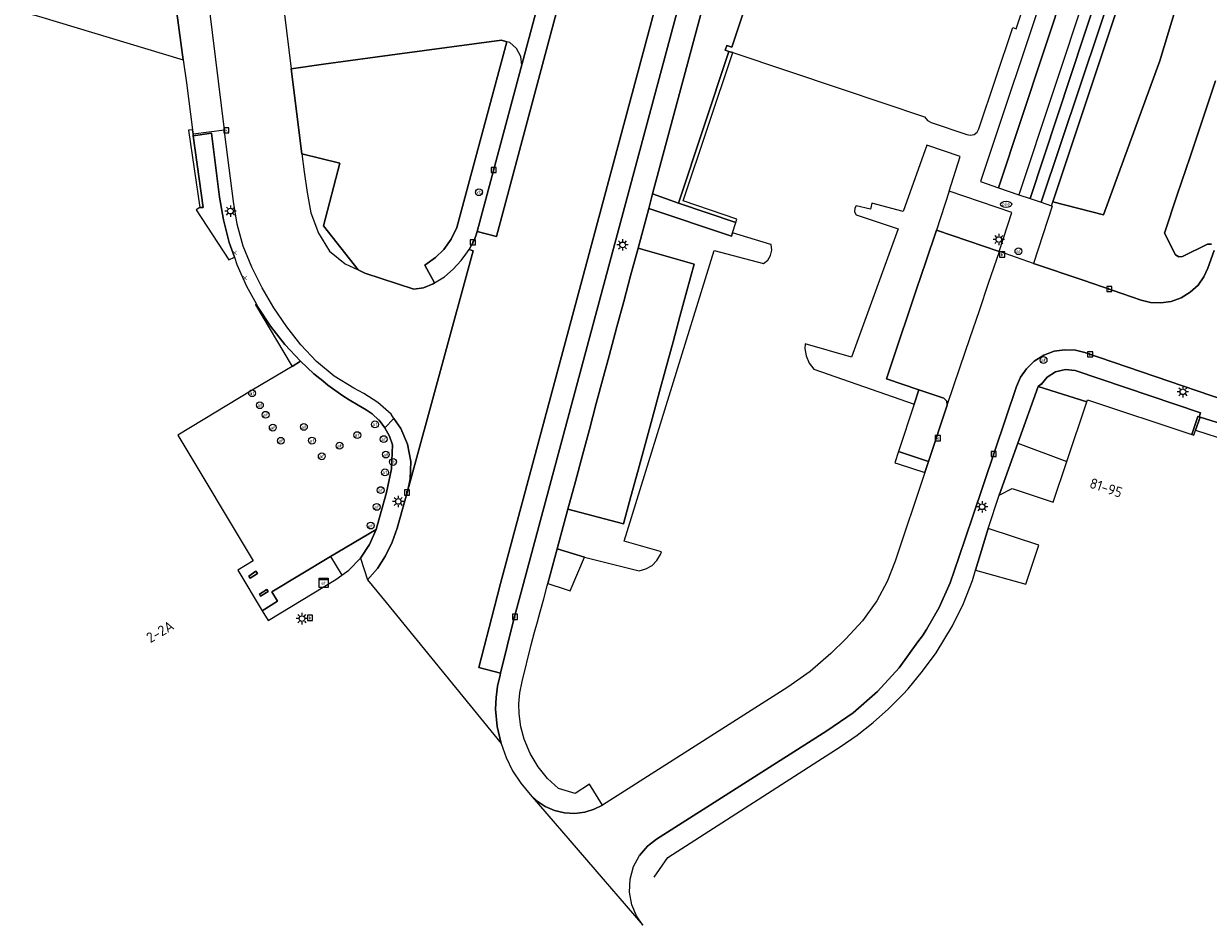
# Model space of a CAD drawing. Header units: metres. Extents: x 197147 to 199131, y 355511 to 356703.
# Tile 10 of 225: x 197432 to 197536, y 355735 to 355814. Entities that reach past the tile are written whole.
import ezdxf
from ezdxf.enums import TextEntityAlignment as Align

# ---------------------------------------------------------------- set-up
doc = ezdxf.new("R2010")
doc.units = ezdxf.units.M
for name, color, linetype in [('B-WE-GK-KADEMUUR-GV', 252, 'Continuous'), ('B-WE-GR-BEPLANTING_CULTUUR_HEESTERS-GV', 252, 'Continuous'), ('B-WE-GR-GRAS-GV', 252, 'Continuous'), ('B-WE-GR-GROENVOORZIENING-GV', 252, 'Continuous'), ('B-WE-GR-HAAG-GV', 252, 'GR-HAAG1'), ('B-WE-IE-MEUBILAIR_WEGMEUBILAIR-S', 252, 'Continuous'), ('B-WE-IE-TERREINAFSCHEIDING_KUNSTMATIG_HEKWERK-G', 252, 'IE-TERREINAFSCHEIDING-KUNSTMATIG'), ('B-WE-IE-TERREINAFSCHEIDING_KUNSTMATIG_MUUR-G', 252, 'IE-TERREINAFSCHEIDING-KUNSTMATIG-DICHT'), ('B-WE-IE-TERREINAFSCHEIDING_KUNSTMATIG_MUUR-GV', 252, 'IE-TERREINAFSCHEIDING-KUNSTMATIG-DICHT'), ('B-WE-KL-ET_LS_SR_KAST-S', 252, 'Continuous'), ('B-WE-OG-BEBOUWING-GV', 252, 'Continuous'), ('B-WE-OG-BEBOUWING_HUISNUMMER-T18', 252, 'Continuous'), ('B-WE-OG-TERREIN_ERF-GV', 252, 'Continuous'), ('B-WE-RI-HWA_KOLK-S', 253, 'Continuous'), ('B-WE-RI-VWA_AFSCHEIDER-S', 253, 'Continuous'), ('B-WE-VH-ONVERHARD-GV', 253, 'Continuous'), ('B-WE-VH-VERHARDING_BETONSTRAATSTEEN-GV', 253, 'Continuous'), ('B-WE-VH-VERHARDING_OPEN-GV', 253, 'Continuous'), ('B-WE-VH-VERHARDING_STRAATBAKSTEEN-GV', 253, 'Continuous'), ('B-WE-VH-VERHARDING_TEGEL-GV', 253, 'Continuous')]:
    doc.layers.add(name, color=color, linetype=linetype)
doc.styles.add('NLCS-ISO-M-T18', font='NLCS-ISO.ttf', dxfattribs={"height": 1.8})
doc.styles.add('NLCS-ISO-M200-T25', font='NLCS-ISO.ttf')
doc.linetypes.add('GR-HAAG1', pattern='A,6,[176,NLCS.SHX,S=0.125,R=0,X=0,Y=0],-2', length=8)
doc.linetypes.add('IE-TERREINAFSCHEIDING-KUNSTMATIG', pattern='A,4,[82,NLCS.SHX,S=0.75,R=90,X=0,Y=0],4,-2', length=10)
doc.linetypes.add('IE-TERREINAFSCHEIDING-KUNSTMATIG-DICHT', pattern='A,8,-1,[82,NLCS.SHX,S=0.75,R=90,X=0,Y=0],-1', length=10)

# ---------------------------------------------------------------- blocks, each defined once
blk = doc.blocks.new('BGT-ELEKTRAKAST-SO')
at = {"color": 0, "linetype": 'ByBlock', "lineweight": 18}
for points in [[(-2, 2), (2, 2), (2, 1.68), (-2, 1.68)], [(-2, 1.52), (2, 1.52), (2, -2), (-2, -2)]]:
    blk.add_lwpolyline(points, close=True, dxfattribs=at)
at = {"color": 0, "linetype": 'ByBlock', "lineweight": 18, "style": 'NLCS-ISO-M-T18'}
blk.add_text('et', height=1.5, dxfattribs=at).set_placement((0, 0), align=Align.MIDDLE_CENTER)
blk = doc.blocks.new('BGT-AFSLUITPAAL-SO')
at = {"color": 0, "linetype": 'ByBlock', "lineweight": 18}
blk.add_circle((0, 0), 1.5, dxfattribs=at)
at = {"color": 0, "linetype": 'ByBlock', "lineweight": 18, "style": 'NLCS-ISO-M-T18'}
blk.add_text('af', height=1.5, dxfattribs=at).set_placement((0, 0), align=Align.MIDDLE_CENTER)
blk = doc.blocks.new('BGT-LICHTMAST-SO')
at = {"color": 0, "linetype": 'ByBlock', "lineweight": 18}
for points in [[(-1.25, 0), (-2, 0)], [(-1.41, 1.41), (-0.88, 0.88)], [(0, 2), (0, 1.25)], [(0.88, 0.88), (1.41, 1.41)], [(2, 0), (1.25, 0)], [(-1.41, -1.41), (-0.88, -0.88)], [(0, -1.25), (0, -2)], [(0.88, -0.88), (1.41, -1.41)]]:
    blk.add_lwpolyline(points, dxfattribs=at)
blk.add_circle((0, 0), 1, dxfattribs=at)
blk = doc.blocks.new('BGT-VERKEERSBORDPAAL-SO')
at = {"color": 0, "linetype": 'ByBlock', "lineweight": 18}
blk.add_circle((0, 0), 1.5, dxfattribs=at)
at = {"color": 0, "linetype": 'ByBlock', "lineweight": 18, "style": 'NLCS-ISO-M-T18'}
blk.add_text('vb', height=1.5, dxfattribs=at).set_placement((0, 0.13), align=Align.MIDDLE_CENTER)
blk = doc.blocks.new('SAL-ONBEKEND_SYMBOOL-SO')
at = {"color": 0, "linetype": 'ByBlock', "lineweight": -2, "const_width": 0.275, "flags": 128}
for points in [[(-0.875, 0.875), (0, 0)], [(-0.875, -0.875), (0, 0)], [(0, 0), (0.875, 0.875)], [(0, 0), (0.875, -0.875)]]:
    blk.add_lwpolyline(points, dxfattribs=at)
at = {"layer": 'Defpoints', "color": 0, "linetype": 'ByBlock', "lineweight": -2}
blk.add_point((0, 0), dxfattribs=at)
blk = doc.blocks.new('BGT-KOLK-SO')
at = {"color": 0, "linetype": 'ByBlock', "lineweight": 18}
blk.add_lwpolyline([(-0.045, -0.045), (0.045, -0.045), (0.045, 0.045), (-0.045, 0.045)], close=True, dxfattribs=at)
at = {"color": 0, "linetype": 'ByBlock', "lineweight": 18, "style": 'NLCS-ISO-M-T18'}
blk.add_text('k', height=0.06, dxfattribs=at).set_placement((0, 0), align=Align.MIDDLE_CENTER)
blk = doc.blocks.new('BGT-BENZINEPUT_OLIEPUT-SO')
at = {"color": 0, "linetype": 'ByBlock', "lineweight": 18}
blk.add_ellipse((0, 0), major_axis=(2.5, 0), ratio=0.54, dxfattribs=at)
at = {"color": 0, "linetype": 'ByBlock', "lineweight": 18, "style": 'NLCS-ISO-M-T18'}
blk.add_text('olie', height=1.5, dxfattribs=at).set_placement((0, 0.16), align=Align.MIDDLE_CENTER)

msp = doc.modelspace()

# ---------------------------------------------------------------- linework, layer by layer
at = {"layer": 'B-WE-GK-KADEMUUR-GV', "flags": 128}
msp.add_lwpolyline([(197534.956, 355778.272), (197535.13, 355778.214), (197535.28, 355778.65), (197535.679, 355779.811), (197535.608, 355779.834), (197535.476, 355779.877), (197534.956, 355778.272)], dxfattribs=at)
at = {"layer": 'B-WE-GR-BEPLANTING_CULTUUR_HEESTERS-GV', "flags": 128}
for points in [[(197531.73, 355835.363), (197529.928, 355835.961), (197517.969, 355799.953), (197519.778, 355799.333)], [(197532.688, 355835.045), (197531.73, 355835.363), (197519.778, 355799.333), (197520.764, 355798.995), (197532.688, 355835.045)], [(197521.714, 355798.669), (197522.642, 355798.351), (197522.759, 355798.704), (197534.628, 355834.4), (197533.779, 355834.682), (197521.714, 355798.669)], [(197538.124, 355824.429), (197536.16, 355824.367), (197532.162, 355811.086), (197527.212, 355797.557), (197522.759, 355798.704)], [(197536.678, 355795.002), (197536.321, 355794.986), (197534.144, 355793.908), (197533.813, 355793.874), (197533.535, 355794.058), (197532.566, 355795.971), (197533.682, 355799.31), (197534.799, 355802.65), (197535.915, 355805.989), (197537.032, 355809.328)], [(197522.642, 355798.351), (197522.696, 355798.332), (197521.056, 355793.31), (197525.406, 355791.823), (197530.52, 355790.075), (197531.334, 355789.877), (197532.221, 355789.83), (197533.135, 355789.963), (197534.022, 355790.282), (197534.825, 355790.775), (197535.5, 355791.406), (197536.018, 355792.126), (197536.372, 355792.886), (197536.93, 355794.435)], [(197525.73, 355781.161), (197525.786, 355781.328), (197534.956, 355778.272), (197535.476, 355779.877), (197535.608, 355779.834), (197535.715, 355780.19), (197524.703, 355783.902), (197523.865, 355783.99), (197522.998, 355783.793), (197522.244, 355783.32), (197521.713, 355782.667), (197521.636, 355782.69), (197521.6, 355782.554), (197521.484, 355782.56), (197521.463, 355782.503), (197525.73, 355781.161)], [(197509.201, 355776.791), (197511.824, 355775.906), (197513.479, 355780.858), (197513.453, 355781.223), (197513.185, 355781.473), (197510.991, 355782.209), (197510.57, 355780.936), (197509.201, 355776.791)]]:
    msp.add_lwpolyline(points, dxfattribs=at)
at = {"layer": 'B-WE-GR-GRAS-GV', "flags": 128}
msp.add_lwpolyline([(197541.497, 355822.685), (197546.279, 355824.995), (197546.501, 355825.247), (197546.477, 355825.583), (197544.028, 355830.409), (197542.672, 355830.275), (197538.654, 355831.391), (197545.452, 355851.484), (197541.277, 355853.333), (197534.883, 355834.315), (197534.628, 355834.4), (197522.759, 355798.704), (197527.212, 355797.557), (197532.162, 355811.086), (197536.16, 355824.367), (197538.124, 355824.429), (197540.685, 355823.789), (197541.497, 355822.685)], dxfattribs=at)
at = {"layer": 'B-WE-GR-GROENVOORZIENING-GV', "flags": 128}
for points in [[(197494.303, 355811.919), (197493.974, 355812.029), (197494.117, 355812.429), (197494.557, 355812.274), (197501.409, 355832.778), (197501.99, 355834.521), (197497.372, 355835.767), (197487.606, 355799.414), (197489.876, 355798.587), (197494.303, 355811.919)], [(197528.402, 355836.468), (197516.39, 355800.495), (197517.969, 355799.953), (197529.928, 355835.961), (197528.402, 355836.468)], [(197450.873, 355793.842), (197450.422, 355795.147), (197449.916, 355797.125), (197449.578, 355799.117), (197448.86, 355804.724), (197447.264, 355804.509), (197448.123, 355798.213), (197447.827, 355798.201), (197447.514, 355798.005), (197450.388, 355793.619), (197450.873, 355793.842)], [(197513.649, 355799.65), (197514.599, 355802.702), (197511.675, 355803.683), (197509.595, 355797.848), (197506.853, 355798.6), (197506.73, 355798.072), (197505.469, 355798.365), (197505.354, 355798.15), (197505.345, 355797.842), (197505.489, 355797.571), (197509.181, 355796.348), (197505.074, 355785.082), (197500.99, 355786.245), (197500.978, 355785.837), (197501.087, 355785.176), (197501.349, 355784.559), (197501.749, 355784.021), (197510.57, 355780.936), (197510.991, 355782.209), (197508.138, 355783.166), (197509.116, 355786.082), (197509.374, 355786.851), (197509.961, 355788.586), (197510.79, 355791.037), (197511.6, 355793.433), (197512.547, 355796.233)], [(197513.649, 355799.65), (197512.547, 355796.233), (197518.034, 355794.343), (197519.149, 355797.759), (197513.649, 355799.65)], [(197488.21, 355782.054), (197487.562, 355779.666), (197486.946, 355777.399), (197486.334, 355775.148), (197485.704, 355772.829), (197485.059, 355770.454), (197480.169, 355771.731), (197479.229, 355768.234), (197481.636, 355767.52), (197486.425, 355766.322), (197487.018, 355766.483), (197487.551, 355766.791), (197487.986, 355767.225), (197488.295, 355767.757), (197488.373, 355767.973), (197485.117, 355768.929), (197493.024, 355794.425), (197497.344, 355793.293), (197497.712, 355793.598), (197497.96, 355794.007), (197498.061, 355794.475), (197498.002, 355794.95), (197498, 355794.958), (197494.625, 355795.989), (197494.533, 355795.693), (197487.26, 355798.126), (197486.321, 355794.631), (197491.25, 355793.244), (197490.61, 355790.887), (197489.997, 355788.631), (197489.395, 355786.415), (197488.702, 355783.864), (197488.21, 355782.054)], [(197452.803, 355789.718), (197452.735, 355789.676), (197455.866, 355784.401), (197455.95, 355784.265), (197456.689, 355784.708), (197455.313, 355786.188), (197454.051, 355787.793), (197452.918, 355789.508), (197452.803, 355789.718)]]:
    msp.add_lwpolyline(points, dxfattribs=at)
at = {"layer": 'B-WE-GR-HAAG-GV', "flags": 128}
for points in [[(197461.946, 355767.426), (197462.748, 355768.631), (197463.312, 355769.939), (197459.327, 355767.564), (197460.325, 355765.945), (197460.939, 355766.385), (197461.946, 355767.426)], [(197459.327, 355767.564), (197454.156, 355764.482), (197454.648, 355763.639), (197453.315, 355762.811), (197453.833, 355761.947), (197459.782, 355765.555), (197460.325, 355765.945)]]:
    msp.add_lwpolyline(points, dxfattribs=at)
at = {"layer": 'B-WE-IE-TERREINAFSCHEIDING_KUNSTMATIG_HEKWERK-G', "flags": 128}
for points in [[(197447.827, 355798.201), (197447.514, 355798.005)], [(197447.514, 355798.005), (197450.388, 355793.619)], [(197450.388, 355793.619), (197450.873, 355793.842)], [(197450.873, 355793.842), (197451.094, 355793.204), (197451.929, 355791.318), (197452.803, 355789.718)], [(197452.735, 355789.676), (197452.803, 355789.718)], [(197452.735, 355789.676), (197455.866, 355784.401)]]:
    msp.add_lwpolyline(points, dxfattribs=at)
at = {"layer": 'B-WE-IE-TERREINAFSCHEIDING_KUNSTMATIG_MUUR-G', "ltscale": 0.2, "flags": 128}
for points in [[(197446.39, 355811.187), (197446.675, 355809.159)], [(197447.192, 355805.04), (197446.851, 355805.002), (197447.827, 355798.201)], [(197447.242, 355804.668), (197447.192, 355805.04)], [(197447.264, 355804.509), (197447.242, 355804.668)], [(197447.827, 355798.201), (197448.123, 355798.213), (197447.264, 355804.509)]]:
    msp.add_lwpolyline(points, dxfattribs=at)
at = {"layer": 'B-WE-IE-TERREINAFSCHEIDING_KUNSTMATIG_MUUR-GV', "ltscale": 0.2, "flags": 128}
for points in [[(197494.303, 355811.919), (197489.876, 355798.587), (197494.906, 355796.9), (197495.003, 355797.202), (197490.284, 355798.795), (197494.636, 355811.808), (197494.303, 355811.919)], [(197447.827, 355798.201), (197448.123, 355798.213), (197447.264, 355804.509), (197447.242, 355804.668), (197447.192, 355805.04), (197446.851, 355805.002), (197447.827, 355798.201)], [(197452.149, 355765.842), (197452.258, 355765.658), (197452.892, 355766.089), (197452.753, 355766.282), (197452.149, 355765.842)], [(197453.072, 355764.273), (197453.18, 355764.093), (197453.836, 355764.488), (197453.711, 355764.683), (197453.072, 355764.273)]]:
    msp.add_lwpolyline(points, dxfattribs=at)
at = {"layer": 'B-WE-OG-BEBOUWING-GV', "flags": 128}
for points in [[(197423.719, 355865.781), (197413.279, 355826.418), (197411.796, 355820.89), (197433.668, 355815.024), (197446.39, 355811.187), (197441.36, 355848.346), (197441.194, 355849.78), (197439.446, 355864.869), (197439.389, 355865.365)], [(197501.409, 355832.778), (197494.557, 355812.274), (197494.117, 355812.429), (197493.974, 355812.029), (197494.303, 355811.919), (197494.636, 355811.808), (197504.176, 355808.618), (197511.492, 355806.161), (197511.73, 355805.849), (197512.077, 355805.666), (197515.195, 355804.617), (197515.503, 355804.558), (197515.837, 355804.632), (197516.11, 355804.837), (197516.266, 355805.11), (197519.235, 355814.001), (197519.523, 355813.89), (197529.201, 355842.826)]]:
    msp.add_lwpolyline(points, dxfattribs=at)
at = {"layer": 'B-WE-OG-TERREIN_ERF-GV', "flags": 128}
msp.add_lwpolyline([(197474.815, 355812.761), (197474.328, 355812.906), (197465.181, 355811.663), (197458.703, 355810.782), (197455.871, 355810.397), (197456.798, 355802.936), (197460.144, 355802.1), (197458.688, 355796.596), (197461.754, 355792.727), (197462.33, 355792.457), (197466.622, 355791.05), (197467.497, 355791.152), (197468.329, 355791.519), (197468.458, 355791.599), (197467.602, 355793.153), (197468.55, 355793.837), (197469.279, 355794.527), (197469.919, 355795.422), (197470.425, 355796.451), (197474.815, 355812.761)], dxfattribs=at)
at = {"layer": 'B-WE-VH-ONVERHARD-GV', "flags": 128}
for points in [[(197532.688, 355835.045), (197520.764, 355798.995), (197521.714, 355798.669), (197533.779, 355834.682), (197532.688, 355835.045)], [(197461.946, 355767.426), (197462.748, 355768.631), (197463.312, 355769.939), (197459.327, 355767.564), (197460.325, 355765.945), (197460.939, 355766.385), (197461.946, 355767.426)], [(197459.327, 355767.564), (197454.156, 355764.482), (197454.648, 355763.639), (197453.315, 355762.811), (197453.833, 355761.947), (197459.782, 355765.555), (197460.325, 355765.945)]]:
    msp.add_lwpolyline(points, dxfattribs=at)
at = {"layer": 'B-WE-VH-VERHARDING_BETONSTRAATSTEEN-GV', "flags": 128}
for points in [[(197524.722, 355944.413), (197516.042, 355919.428), (197515.34, 355917.316), (197514.696, 355915.262), (197514.084, 355913.204), (197513.504, 355911.194), (197512.988, 355909.315), (197474.241, 355765.203), (197473.973, 355764.182), (197473.706, 355763.169), (197472.348, 355757.817), (197474.244, 355757.324), (197475.414, 355762.07), (197476.058, 355764.453), (197514.851, 355908.81), (197515.394, 355910.74), (197515.948, 355912.64), (197516.509, 355914.575), (197517.119, 355916.472), (197517.587, 355917.93), (197518.079, 355919.438), (197526.578, 355943.815)], [(197450.001, 355805.024), (197444.453, 355850.149), (197444.452, 355850.154), (197441.194, 355849.78), (197441.36, 355848.346), (197446.39, 355811.187), (197446.675, 355809.159), (197447.192, 355805.04), (197447.242, 355804.668), (197450.001, 355805.024)], [(197458.359, 355816.01), (197457.298, 355816.437), (197456.331, 355817.133), (197455.535, 355817.998), (197454.985, 355819.003), (197454.655, 355820.176), (197455.871, 355810.397), (197458.703, 355810.782), (197465.181, 355811.663), (197474.328, 355812.906), (197474.815, 355812.761)], [(197476.04, 355810.406), (197478.471, 355819.486), (197478.13, 355818.794), (197477.542, 355818.266), (197476.801, 355817.99), (197465.083, 355816.44), (197461.207, 355815.928)], [(197471.488, 355794.539), (197471.69, 355794.906), (197471.928, 355795.347), (197472.088, 355795.721), (197472.203, 355796.098), (197472.204, 355796.101), (197476.04, 355810.406), (197476.105, 355810.716), (197476.037, 355811.482), (197475.659, 355812.185), (197475.066, 355812.686), (197474.815, 355812.761), (197470.425, 355796.451), (197469.919, 355795.422), (197469.279, 355794.527), (197468.55, 355793.837), (197467.602, 355793.153), (197468.458, 355791.599), (197469.319, 355792.136), (197470.09, 355792.813), (197470.777, 355793.571), (197471.191, 355794.11), (197471.488, 355794.539)], [(197456.798, 355802.936), (197455.871, 355810.397)], [(197537.032, 355809.328), (197535.915, 355805.989), (197534.799, 355802.65), (197533.682, 355799.31), (197532.566, 355795.971), (197533.535, 355794.058), (197533.813, 355793.874), (197534.144, 355793.908), (197536.321, 355794.986), (197536.678, 355795.002)], [(197447.242, 355804.668), (197447.264, 355804.509), (197448.86, 355804.724), (197449.578, 355799.117), (197449.916, 355797.125), (197450.422, 355795.147), (197450.873, 355793.842), (197451.094, 355793.204), (197451.929, 355791.318), (197452.803, 355789.718), (197452.918, 355789.508), (197454.051, 355787.793), (197455.313, 355786.188), (197456.689, 355784.708), (197457.856, 355783.624), (197458.629, 355782.993), (197459.092, 355782.615), (197460.391, 355781.688), (197460.952, 355781.34), (197461.745, 355780.849), (197462.45, 355780.435), (197462.981, 355780.096), (197463.566, 355779.552), (197463.582, 355779.537), (197464.091, 355778.879), (197464.882, 355779.702), (197464.633, 355780.067), (197463.486, 355781.106), (197462.256, 355781.871), (197461.369, 355782.355), (197459.65, 355783.409), (197458.101, 355784.681), (197456.723, 355786.17), (197455.481, 355787.742), (197454.343, 355789.403), (197453.318, 355791.159), (197452.402, 355792.969), (197451.648, 355794.813), (197451.119, 355796.742), (197450.795, 355798.747), (197450.046, 355804.661), (197450.001, 355805.024)], [(197456.798, 355802.936), (197456.997, 355801.339), (197457.255, 355799.539), (197457.6, 355797.756), (197458.249, 355795.96), (197459.231, 355794.381), (197460.598, 355793.269), (197461.754, 355792.727), (197458.688, 355796.596), (197460.144, 355802.1), (197456.798, 355802.936)], [(197516.299, 355789.167), (197517.112, 355791.562), (197518.054, 355794.336), (197518.034, 355794.343), (197512.547, 355796.233), (197511.6, 355793.433), (197510.79, 355791.037), (197509.961, 355788.586), (197509.374, 355786.851), (197509.116, 355786.082), (197508.138, 355783.166), (197510.991, 355782.209), (197513.185, 355781.473), (197513.453, 355781.223), (197513.479, 355780.858), (197514.618, 355784.214), (197515.468, 355786.716), (197516.299, 355789.167)], [(197464.882, 355779.702), (197465.49, 355778.809), (197466.084, 355777.428), (197466.367, 355775.911), (197466.319, 355774.406), (197466.097, 355773.39), (197471.846, 355794.416), (197471.488, 355794.539)], [(197487.562, 355779.666), (197488.21, 355782.054), (197488.702, 355783.864), (197489.395, 355786.415), (197489.997, 355788.631), (197490.61, 355790.887), (197491.25, 355793.244), (197486.321, 355794.631), (197485.674, 355792.225), (197485.068, 355789.966), (197484.472, 355787.749), (197483.786, 355785.197), (197483.299, 355783.384), (197482.658, 355780.996), (197482.048, 355778.727), (197481.443, 355776.474), (197480.819, 355774.154), (197480.169, 355771.731), (197485.059, 355770.454), (197485.704, 355772.829), (197486.334, 355775.148), (197486.946, 355777.399), (197487.562, 355779.666)], [(197536.93, 355794.435), (197536.372, 355792.886), (197536.018, 355792.126), (197535.5, 355791.406), (197534.825, 355790.775), (197534.022, 355790.282), (197533.135, 355789.963), (197532.221, 355789.83), (197531.334, 355789.877), (197530.52, 355790.075), (197525.406, 355791.823), (197521.056, 355793.31), (197518.054, 355794.336)], [(197468.458, 355791.599), (197468.329, 355791.519), (197467.497, 355791.152), (197466.622, 355791.05), (197462.33, 355792.457), (197461.754, 355792.727)], [(197513.479, 355780.858), (197511.824, 355775.906), (197511.505, 355774.951), (197508.906, 355767.173), (197508.188, 355765.388), (197507.284, 355763.69), (197506.042, 355761.918), (197504.57, 355760.331), (197503.242, 355759.05), (197501.439, 355757.479), (197499.488, 355756.097), (197495.3, 355753.435), (197483.214, 355745.755), (197482.479, 355745.382), (197481.655, 355745.126), (197480.772, 355745.014), (197479.869, 355745.061), (197478.988, 355745.269), (197478.172, 355745.625), (197477.453, 355746.101), (197476.852, 355746.665), (197486.748, 355735.196), (197486.189, 355736.018), (197485.78, 355737.001), (197485.58, 355738.1), (197485.629, 355739.244), (197485.932, 355740.348), (197486.458, 355741.333), (197487.148, 355742.144), (197487.931, 355742.756), (197502.913, 355752.255), (197505.221, 355753.855), (197507.349, 355755.714), (197509.256, 355757.799), (197510.908, 355760.069), (197511.294, 355760.608), (197511.668, 355761.155), (197512.757, 355763.098), (197513.722, 355765.258), (197514.487, 355767.497), (197515.713, 355771.109), (197519.554, 355782.511), (197519.905, 355783.304), (197520.429, 355784.061), (197521.119, 355784.725), (197521.948, 355785.247), (197522.865, 355785.587), (197523.813, 355785.73), (197524.732, 355785.686), (197525.575, 355785.482), (197537.912, 355781.27)], [(197480.367, 355764.567), (197481.636, 355767.52), (197479.229, 355768.234), (197478.414, 355765.201), (197479.929, 355764.709), (197480.367, 355764.567)]]:
    msp.add_lwpolyline(points, dxfattribs=at)
at = {"layer": 'B-WE-VH-VERHARDING_OPEN-GV', "flags": 128}
for points in [[(197494.533, 355795.693), (197494.625, 355795.989), (197494.906, 355796.9), (197489.876, 355798.587), (197487.606, 355799.414), (197487.26, 355798.126), (197494.533, 355795.693)], [(197459.327, 355767.564), (197463.312, 355769.939), (197463.41, 355770.258), (197464.244, 355773.202), (197464.661, 355775.267), (197464.754, 355777.372), (197464.486, 355778.148), (197464.091, 355778.879), (197463.582, 355779.537), (197463.566, 355779.552), (197462.981, 355780.096), (197462.45, 355780.435), (197461.745, 355780.849), (197460.952, 355781.34), (197460.391, 355781.688), (197459.092, 355782.615), (197458.629, 355782.993), (197457.856, 355783.624), (197456.689, 355784.708), (197455.95, 355784.265), (197452.448, 355782.162), (197445.905, 355778.232), (197452.53, 355767.191), (197451.174, 355766.38), (197453.315, 355762.811), (197454.648, 355763.639), (197454.156, 355764.482), (197459.327, 355767.564)], [(197523.976, 355775.906), (197525.73, 355781.161), (197521.463, 355782.503), (197519.676, 355777.529), (197523.976, 355775.906)], [(197535.679, 355779.811), (197535.28, 355778.65), (197538.178, 355777.724), (197538.574, 355778.884), (197535.679, 355779.811)], [(197519.676, 355777.529), (197518.033, 355772.958), (197519.182, 355773.555), (197522.789, 355772.349), (197523.976, 355775.906)], [(197509.172, 355775.705), (197511.505, 355774.951), (197511.824, 355775.906), (197509.201, 355776.791), (197508.877, 355775.8), (197509.172, 355775.705)], [(197517.06, 355770.046), (197515.97, 355766.38), (197520.386, 355765.158), (197521.523, 355768.554), (197517.06, 355770.046)], [(197452.149, 355765.842), (197452.753, 355766.282), (197452.892, 355766.089), (197452.258, 355765.658), (197452.149, 355765.842)], [(197453.072, 355764.273), (197453.711, 355764.683), (197453.836, 355764.488), (197453.18, 355764.093), (197453.072, 355764.273)]]:
    msp.add_lwpolyline(points, dxfattribs=at)
at = {"layer": 'B-WE-VH-VERHARDING_STRAATBAKSTEEN-GV', "flags": 128}
for points in [[(197514.576, 355947.79), (197473.884, 355795.659), (197472.203, 355796.098)], [(197472.203, 355796.098), (197472.088, 355795.721), (197471.928, 355795.347), (197471.69, 355794.906), (197471.488, 355794.539), (197471.846, 355794.416), (197466.097, 355773.39), (197465.171, 355770.071), (197464.744, 355768.824), (197464.16, 355767.63), (197463.433, 355766.518), (197462.58, 355765.512), (197464.2, 355763.532), (197474.314, 355751.165), (197473.949, 355752.635), (197473.804, 355754.16), (197473.866, 355755.196), (197473.984, 355756.178), (197474.203, 355757.156), (197474.244, 355757.324), (197472.348, 355757.817), (197473.706, 355763.169), (197473.973, 355764.182), (197474.241, 355765.203), (197512.988, 355909.315)]]:
    msp.add_lwpolyline(points, dxfattribs=at)
at = {"layer": 'B-WE-VH-VERHARDING_TEGEL-GV', "flags": 128}
for points in [[(197478.471, 355819.486), (197476.04, 355810.406), (197472.204, 355796.101), (197472.203, 355796.098), (197473.884, 355795.659), (197514.576, 355947.79), (197513.009, 355948.305), (197508.601, 355932.138), (197478.471, 355819.486)], [(197514.851, 355908.81), (197476.058, 355764.453), (197475.414, 355762.07), (197474.244, 355757.324), (197474.203, 355757.156), (197473.984, 355756.178), (197473.866, 355755.196), (197473.804, 355754.16), (197473.949, 355752.635), (197474.314, 355751.165), (197474.738, 355749.938), (197475.311, 355748.762), (197476.021, 355747.663), (197476.852, 355746.665), (197477.453, 355746.101), (197478.172, 355745.625), (197478.988, 355745.269), (197479.869, 355745.061), (197480.772, 355745.014), (197481.655, 355745.126), (197482.479, 355745.382), (197483.214, 355745.755), (197482.053, 355747.581), (197480.798, 355746.776), (197479.326, 355747.206), (197478.383, 355748.081), (197477.547, 355749.112), (197476.853, 355750.277), (197476.333, 355751.545), (197476.044, 355752.632), (197475.887, 355753.771), (197475.852, 355754.625), (197475.944, 355755.605), (197476.135, 355756.591), (197476.947, 355759.81), (197477.231, 355760.938), (197477.486, 355761.844), (197477.735, 355762.712), (197478.053, 355763.865), (197478.356, 355764.984), (197478.414, 355765.201), (197479.229, 355768.234), (197480.169, 355771.731), (197480.819, 355774.154), (197481.443, 355776.474), (197482.048, 355778.727), (197482.658, 355780.996), (197483.299, 355783.384), (197483.786, 355785.197), (197484.472, 355787.749), (197485.068, 355789.966), (197485.674, 355792.225), (197486.321, 355794.631), (197487.26, 355798.126), (197487.606, 355799.414), (197497.372, 355835.767)], [(197537.912, 355781.27), (197525.575, 355785.482), (197524.732, 355785.686), (197523.813, 355785.73), (197522.865, 355785.587), (197521.948, 355785.247), (197521.119, 355784.725), (197520.429, 355784.061), (197519.905, 355783.304), (197519.554, 355782.511), (197515.713, 355771.109), (197514.487, 355767.497), (197513.722, 355765.258), (197512.757, 355763.098), (197511.668, 355761.155), (197511.294, 355760.608), (197510.908, 355760.069), (197509.256, 355757.799), (197507.349, 355755.714), (197505.221, 355753.855), (197502.913, 355752.255), (197487.931, 355742.756), (197487.148, 355742.144), (197486.458, 355741.333)], [(197487.748, 355739.41), (197488.947, 355741.148), (197504.084, 355750.866), (197505.558, 355751.891), (197506.97, 355753.004), (197508.313, 355754.2), (197509.58, 355755.471), (197510.036, 355755.97), (197511.316, 355757.498), (197512.492, 355759.107), (197513.949, 355761.478), (197514.908, 355763.434), (197515.698, 355765.464), (197515.97, 355766.38), (197517.06, 355770.046), (197518.033, 355772.958), (197519.676, 355777.529), (197521.463, 355782.503), (197521.484, 355782.56), (197521.6, 355782.554), (197521.636, 355782.69), (197521.713, 355782.667), (197522.244, 355783.32), (197522.998, 355783.793), (197523.865, 355783.99), (197524.703, 355783.902), (197535.715, 355780.19), (197535.608, 355779.834), (197535.679, 355779.811), (197538.574, 355778.884)], [(197466.097, 355773.39), (197466.319, 355774.406), (197466.367, 355775.911), (197466.084, 355777.428), (197465.49, 355778.809), (197464.882, 355779.702), (197464.091, 355778.879), (197464.486, 355778.148), (197464.754, 355777.372), (197464.661, 355775.267), (197464.244, 355773.202), (197463.41, 355770.258), (197463.312, 355769.939), (197462.748, 355768.631), (197461.946, 355767.426), (197462.58, 355765.512), (197463.433, 355766.518), (197464.16, 355767.63), (197464.744, 355768.824), (197465.171, 355770.071), (197466.097, 355773.39)]]:
    msp.add_lwpolyline(points, dxfattribs=at)

# ---------------------------------------------------------------- block references
at = {"layer": 'B-WE-IE-MEUBILAIR_WEGMEUBILAIR-S'}
for name, p, xscale, yscale, zscale in [('BGT-VERKEERSBORDPAAL-SO', (197472.353, 355799.554), 0.2, 0.2, 0.2), ('BGT-LICHTMAST-SO', (197450.524, 355797.901), 0.25, 0.25, 0.25), ('BGT-LICHTMAST-SO', (197484.965, 355794.926), 0.25, 0.25, 0.25), ('BGT-LICHTMAST-SO', (197518.007, 355795.4), 0.25, 0.25, 0.25), ('SAL-ONBEKEND_SYMBOOL-SO', (197450.902, 355794.235), 0.2, 0.2, 0.2), ('BGT-AFSLUITPAAL-SO', (197519.734, 355794.377), 0.2, 0.2, 0.2), ('SAL-ONBEKEND_SYMBOOL-SO', (197451.793, 355792.02), 0.2, 0.2, 0.2), ('BGT-AFSLUITPAAL-SO', (197521.935, 355784.822), 0.2, 0.2, 0.2), ('BGT-AFSLUITPAAL-SO', (197452.431, 355781.906), 0.2, 0.2, 0.2), ('BGT-LICHTMAST-SO', (197534.171, 355782.038), 0.25, 0.25, 0.25), ('BGT-AFSLUITPAAL-SO', (197453.116, 355780.855), 0.2, 0.2, 0.2), ('BGT-AFSLUITPAAL-SO', (197453.617, 355780.015), 0.2, 0.2, 0.2), ('BGT-AFSLUITPAAL-SO', (197454.245, 355778.888), 0.2, 0.2, 0.2), ('BGT-AFSLUITPAAL-SO', (197456.976, 355778.955), 0.2, 0.2, 0.2), ('BGT-AFSLUITPAAL-SO', (197461.667, 355778.23), 0.2, 0.2, 0.2), ('BGT-AFSLUITPAAL-SO', (197463.223, 355779.171), 0.2, 0.2, 0.2), ('BGT-AFSLUITPAAL-SO', (197454.953, 355777.734), 0.2, 0.2, 0.2), ('BGT-AFSLUITPAAL-SO', (197457.689, 355777.748), 0.2, 0.2, 0.2), ('BGT-AFSLUITPAAL-SO', (197460.11, 355777.301), 0.2, 0.2, 0.2), ('BGT-AFSLUITPAAL-SO', (197463.989, 355777.877), 0.2, 0.2, 0.2), ('BGT-AFSLUITPAAL-SO', (197458.55, 355776.368), 0.2, 0.2, 0.2), ('BGT-AFSLUITPAAL-SO', (197464.177, 355776.522), 0.2, 0.2, 0.2), ('BGT-VERKEERSBORDPAAL-SO', (197464.809, 355775.871), 0.2, 0.2, 0.2), ('BGT-AFSLUITPAAL-SO', (197464.098, 355774.957), 0.2, 0.2, 0.2), ('BGT-AFSLUITPAAL-SO', (197463.722, 355773.401), 0.2, 0.2, 0.2), ('BGT-AFSLUITPAAL-SO', (197463.371, 355771.928), 0.2, 0.2, 0.2), ('BGT-LICHTMAST-SO', (197465.27, 355772.407), 0.25, 0.25, 0.25), ('BGT-LICHTMAST-SO', (197516.536, 355771.935), 0.25, 0.25, 0.25), ('BGT-AFSLUITPAAL-SO', (197462.848, 355770.291), 0.2, 0.2, 0.2), ('BGT-LICHTMAST-SO', (197456.81, 355762.117), 0.25, 0.25, 0.25)]:
    msp.add_blockref(name, p, dxfattribs=dict(at, xscale=xscale, yscale=yscale, zscale=zscale))
at = {"layer": 'B-WE-KL-ET_LS_SR_KAST-S', "xscale": 0.2, "yscale": 0.2, "zscale": 0.2}
msp.add_blockref('BGT-ELEKTRAKAST-SO', (197458.711, 355765.258), dxfattribs=at)
at = {"layer": 'B-WE-RI-HWA_KOLK-S', "xscale": 5, "yscale": 5, "zscale": 5}
for p in [(197450.172, 355804.994), (197473.653, 355801.511), (197471.815, 355795.16), (197518.297, 355794.085), (197527.719, 355791.064), (197526.026, 355785.318), (197512.653, 355777.965), (197517.557, 355776.573), (197466.041, 355773.187), (197457.525, 355762.186), (197475.522, 355762.275)]:
    msp.add_blockref('BGT-KOLK-SO', p, dxfattribs=at)
at = {"layer": 'B-WE-RI-VWA_AFSCHEIDER-S', "xscale": 0.2, "yscale": 0.2, "zscale": 0.2}
msp.add_blockref('BGT-BENZINEPUT_OLIEPUT-SO', (197518.641, 355798.492), dxfattribs=at)

# ---------------------------------------------------------------- texts
at = {"layer": 'B-WE-OG-BEBOUWING_HUISNUMMER-T18', "char_height": 0.9, "attachment_point": 5, "style": 'NLCS-ISO-M200-T25'}
for s, insert, rotation in [('81-95', (197527.425, 355773.606), 341.5), ('2-2A', (197444.346, 355760.977), 30.5)]:
    msp.add_mtext(s, dxfattribs=dict(at, insert=insert, rotation=rotation))

doc.saveas('drawing.dxf')
